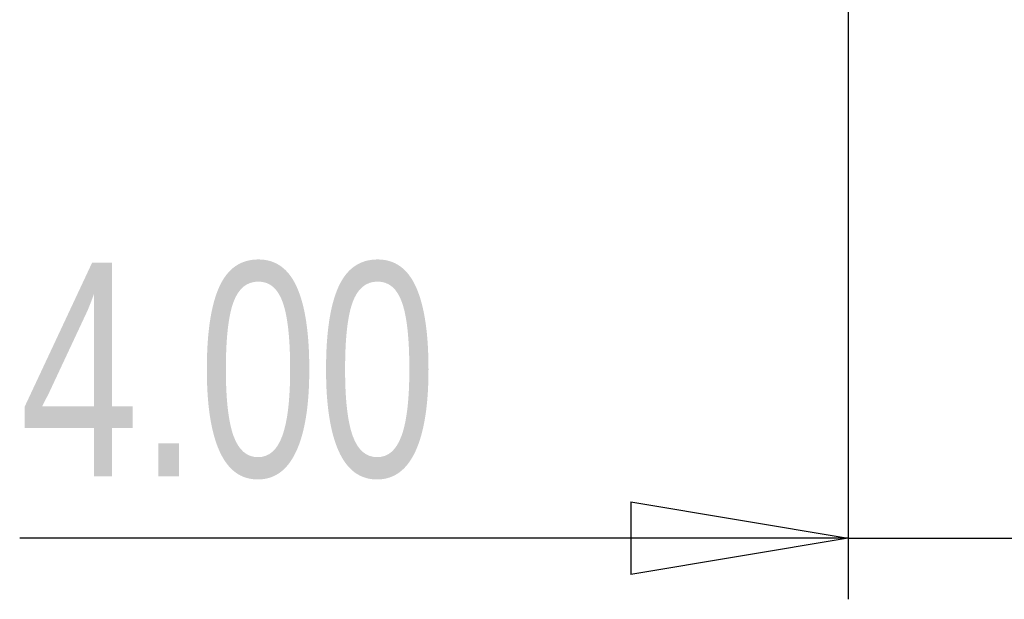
# Model space of a CAD drawing. Header units: millimetres. Extents: x 0 to 297, y 0 to 210.
# Tile 14 of 67: x 96 to 113, y 68 to 78. Entities that reach past the tile are written whole.
import ezdxf

# ---------------------------------------------------------------- set-up
doc = ezdxf.new("R2010")
doc.units = ezdxf.units.MM
doc.layers.add('图层0', color=7, linetype='Continuous', lineweight=25)
doc.styles.add('SLDTEXTSTYLE0', font='TXT', dxfattribs={"width": 0.75})
doc.dimstyles.new('SLDDIMSTYLE5', dxfattribs={"dimtxt": 3.5, "dimasz": 3.556, "dimexe": 0, "dimexo": 0.0625, "dimgap": 0.875, "dimtad": 1, "dimlfac": 1.25, "dimrnd": 1e-09, "dimzin": 4, "dimdsep": 46, "dimtxsty": 'SLDTEXTSTYLE0', "dimblk1": 'CLOSED', "dimblk2": 'CLOSED', "dimsah": 1, "dimcen": 0.09, "dimadec": 0, "dimazin": 1, "dimtfac": 1, "dimtmove": 0, "dimatfit": 0, "dimldrblk": 'CLOSED', "dimfxl": 0, "dimfrac": 2, "dimtolj": 1, "dimtzin": 12, "dimarcsym": 0})

# ---------------------------------------------------------------- blocks, each defined once
blk = doc.blocks.new('_Closed')
at = {"color": 0, "linetype": 'ByBlock', "lineweight": -2}
for p, q in [((-1, 0.166667), (0, 0)), ((-1, 0.166667), (-1, -0.166667)), ((0, 0), (-1, -0.166667)), ((0, 0), (-1, 0))]:
    blk.add_line(p, q, dxfattribs=at)
blk = doc.blocks.new('_D_30')
at = {"layer": '图层0'}
for p, q in [((109.972, 79.176), (109.972, 68.248)), ((113.172, 79.176), (113.172, 68.248)), ((109.972, 69.248), (96.407, 69.248)), ((109.972, 69.248), (113.172, 69.248)), ((113.172, 69.248), (119.522, 69.248))]:
    blk.add_line(p, q, dxfattribs=at)
at = {"layer": '图层0', "xscale": 3.556, "yscale": 3.556}
blk.add_blockref('_Closed', (109.972, 69.248, -0.08), dxfattribs=at)
at = {"layer": '图层0', "xscale": 3.556, "yscale": 3.556, "rotation": 180.0000000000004}
blk.add_blockref('_Closed', (113.172, 69.248, -0.08), dxfattribs=at)
at = {"layer": '图层0', "insert": (96.407, 73.759), "char_height": 3.5, "attachment_point": 1, "style": 'SLDTEXTSTYLE0'}
blk.add_mtext('4.00', dxfattribs=at)

msp = doc.modelspace()

# ---------------------------------------------------------------- dimensions: what is measured, and where the dimension line sits
at = {"layer": '图层0'}
dim = msp.add_linear_dim(base=(113.1716, 72.0256), p1=(109.9716, 80.1755), p2=(113.1716, 80.1755), dimstyle='SLDDIMSTYLE5', dxfattribs=at)
dim.commit()
dim.dimension.update_dxf_attribs({"geometry": '_D_30', "text_midpoint": (100.9325, 72.0256), "dimtype": 160})

doc.saveas('drawing.dxf')
